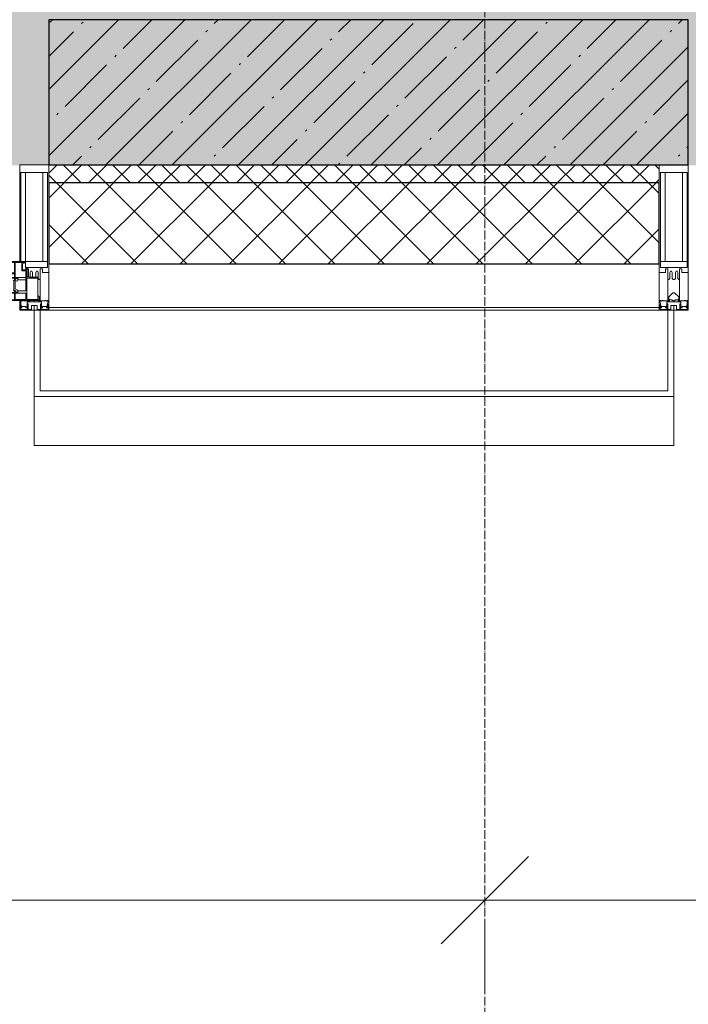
# Model space of a CAD drawing. Header units: millimetres. Extents: x -525784 to 178656, y -69521 to 385150.
# Tile 102 of 256: x -178303 to -177153, y 344750 to 346444. Entities that reach past the tile are written whole.
import ezdxf

# ---------------------------------------------------------------- set-up
doc = ezdxf.new("R2010")
doc.units = ezdxf.units.MM
doc.linetypes.add('-D1-02х01', pattern=[3, 2, -1])
doc.linetypes.add('-D1d1-15x02', pattern=[19, 15, -2, 0, -2])
doc.layers.get('Defpoints').update_dxf_attribs({"color": 31})
for name, color, linetype, lineweight in [('_0', 7, 'Continuous', 13), ('A-ANNO-DIMS', 8, 'Continuous', 5), ('A-COLS', 7, 'Continuous', 5), ('A-DETL-GENF', 7, 'Continuous', 5), ('A-GLAZ', 7, 'Continuous', 5), ('A-GLAZ-CURT', 8, 'Continuous', 5), ('A-GLAZ-CWMG', 8, 'Continuous', 5), ('A-WALL', 7, 'Continuous', 5), ('A-WALL-FNSH', 8, 'Continuous', 5), ('S-COLS', 7, 'Continuous', 5), ('S-GRID', 7, 'Continuous', 5)]:
    doc.layers.add(name, color=color, linetype=linetype, lineweight=lineweight)
doc.styles.add('Calibri Light', font='calibril.ttf', dxfattribs={"width": 0.8, "height": 250})
doc.dimstyles.new('2_5', dxfattribs={"dimscale": 304.8, "dimtxt": 294.337106, "dimasz": 0.492126, "dimexe": 0.492126, "dimexo": 0.492126, "dimgap": 0, "dimtad": 1, "dimdec": 0, "dimrnd": 5, "dimdsep": 46, "dimtxsty": 'Calibri Light', "dimblk1": 'OBLIQUE', "dimblk2": 'OBLIQUE', "dimsah": 1, "dimcen": 0.09, "dimdle": 0.492126, "dimazin": 0, "dimtfac": 1, "dimtdec": 4, "dimtix": 1, "dimtmove": 0, "dimatfit": 3, "dimfxl": 1, "dimtvp": 1, "dimtolj": 1, "dimtzin": 0, "dimlwd": 5, "dimlwe": 5, "dimarcsym": 2})

# ---------------------------------------------------------------- blocks, each defined once
blk = doc.blocks.new('Rectangular Mullion - 50Wx250H-2623690-50_AS_M_L24')
at = {"layer": 'A-DETL-GENF'}
for p, q in [((-25, 65.2), (-25, 250)), ((-25, 250), (0, 250)), ((-23, 237.3), (0, 237.3)), ((-23, 237.3), (-23, 73.6)), ((-14.9, 84), (-14.9, 237.3)), ((25, 250), (0, 250)), ((23, 237.3), (0, 237.3)), ((14.9, 84), (14.9, 237.3)), ((23, 237.3), (23, 73.6)), ((25, 65.2), (25, 250)), ((0, 84), (-23, 84)), ((-0.5, 73.6), (-23, 73.6)), ((-14, 71.3), (-14, 65.2)), ((-10, 71.3), (-14, 71.3)), ((-10, 53), (-10, 71.3)), ((0, 84), (23, 84)), ((0.5, 73.6), (23, 73.6)), ((10, 71.3), (14, 71.3)), ((10, 53), (10, 71.3)), ((14, 71.3), (14, 65.2)), ((-14, 65.2), (-25, 65.2)), ((-8.7, 53), (-10, 53)), ((-10, 53), (-10, 17)), ((-8.7, 53), (-7, 54.7)), ((-7, 65.2), (-5.9, 67.3)), ((-7, 65.2), (-7, 54.7)), ((-4.1, 67.3), (-5.9, 67.3)), ((-4.1, 67.3), (-2.9, 65.1)), ((-2.9, 65.1), (-2.9, 54.6)), ((-1.3, 53), (-2.9, 54.6)), ((0, 53), (-1.3, 53)), ((0, 53), (1.3, 53)), ((1.3, 53), (2.9, 54.6)), ((4.1, 67.3), (2.9, 65.1)), ((2.9, 65.1), (2.9, 54.6)), ((4.1, 67.3), (5.9, 67.3)), ((7, 65.2), (5.9, 67.3)), ((7, 65.2), (7, 54.7)), ((8.7, 53), (7, 54.7)), ((8.7, 53), (10, 53)), ((10, 53), (10, 17)), ((14, 65.2), (25, 65.2)), ((-22.3, 17), (-23.8, 17)), ((-23.8, 17), (-23.8, 14.6)), ((-22.3, 17), (-22.3, 16)), ((-19, 17.6), (-21.3, 16)), ((-18.4, 16.6), (-19, 17.6)), ((-10, 17), (-7.5, 17)), ((-8.5, 23), (-1.5, 30)), ((-8.5, 18.5), (-8.5, 23)), ((-7.5, 18.5), (-8.5, 18.5)), ((-7.5, 17), (-7.5, 18.5)), ((-7.4, 18), (-7.4, 16.6)), ((-2.6, 18), (-7.4, 18)), ((-2.6, 18), (-2.6, 16.8)), ((-1.5, 30), (0, 30)), ((1.5, 30), (0, 30)), ((8.5, 23), (1.5, 30)), ((2.6, 18), (2.6, 16.8)), ((2.6, 18), (7.4, 18)), ((7.4, 18), (7.4, 16.6)), ((7.5, 18.5), (8.5, 18.5)), ((7.5, 17), (7.5, 18.5)), ((10, 17), (7.5, 17)), ((8.5, 18.5), (8.5, 23)), ((18.4, 16.6), (19, 17.6)), ((19, 17.6), (21.3, 16)), ((22.3, 17), (22.3, 16)), ((22.3, 17), (23.8, 17)), ((23.8, 17), (23.8, 14.6)), ((-23.8, 14.6), (-25, 14.2)), ((-25, 0), (-25, 14.2)), ((-22.5, 10.6), (-23.8, 14.6)), ((-22.5, 10.6), (-23.7, 9.9)), ((-23.7, 1.3), (-23.7, 9.9)), ((-23.7, 1.3), (-11.8, 1.3)), ((-23.2, 10.2), (-22.5, 8)), ((-22.5, 8), (-22.5, 4.5)), ((-21.3, 4.5), (-22.5, 4.5)), ((-22.3, 16), (-21.3, 16)), ((-21.3, 4.5), (-21.3, 6.5)), ((-21.3, 6.5), (-14.2, 6.5)), ((-7.4, 16.6), (-18.4, 16.6)), ((-14.2, 6.5), (-14.2, 4.5)), ((-13.2, 4.5), (-14.2, 4.5)), ((-13.2, 4.5), (-12.2, 7.2)), ((-12.7, 7.6), (-11.3, 11.4)), ((-12.7, 7.6), (-11.8, 6.9)), ((-12.2, 9), (-12.2, 14.8)), ((-12.2, 14.8), (0, 14.8)), ((-11.8, 1.3), (-11.8, 6.9)), ((-10.5, 11.2), (-11.3, 11.4)), ((-10.5, 1.5), (-10.5, 11.2)), ((-4.8, 1.5), (-10.5, 1.5)), ((0, 8), (-4.8, 8)), ((-4.8, 1.5), (-4.8, 8)), ((-2.6, 16.8), (0, 16.8)), ((2.6, 16.8), (0, 16.8)), ((0, 14.8), (0, 16.8)), ((0, 14.8), (0, 16.8)), ((12.2, 14.8), (0, 14.8)), ((0, 0), (0, 8)), ((0, 8), (4.8, 8)), ((0, 0), (0, 8)), ((4.8, 1.5), (4.8, 8)), ((4.8, 1.5), (10.5, 1.5)), ((7.4, 16.6), (18.4, 16.6)), ((10.5, 11.2), (11.3, 11.4)), ((10.5, 1.5), (10.5, 11.2)), ((12.7, 7.6), (11.3, 11.4)), ((12.7, 7.6), (11.8, 6.9)), ((11.8, 1.3), (11.8, 6.9)), ((23.7, 1.3), (11.8, 1.3)), ((12.2, 9), (12.2, 14.8)), ((13.2, 4.5), (12.2, 7.2)), ((13.2, 4.5), (14.2, 4.5)), ((21.3, 6.5), (14.2, 6.5)), ((14.2, 6.5), (14.2, 4.5)), ((22.3, 16), (21.3, 16)), ((21.3, 4.5), (21.3, 6.5)), ((21.3, 4.5), (22.5, 4.5)), ((22.5, 10.6), (23.8, 14.6)), ((22.5, 10.6), (23.7, 9.9)), ((23.2, 10.2), (22.5, 8)), ((22.5, 8), (22.5, 4.5)), ((23.7, 1.3), (23.7, 9.9)), ((23.8, 14.6), (25, 14.2)), ((25, 0), (25, 14.2)), ((-25, 0), (0, 0)), ((25, 0), (0, 0))]:
    blk.add_line(p, q, dxfattribs=at)
for centre, start, end in [((-0.5, 73.1), 360, 90), ((0.5, 73.1), 90, 180)]:
    blk.add_arc(centre, 0.5, start, end, dxfattribs=at)
blk = doc.blocks.new('Rectangular Mullion - R_StandardFrame_50Wx250H-5026827-50_AS_M_L24')
at = {"layer": 'A-GLAZ-CWMG', "lineweight": 9}
for p, q in [((-25, 0), (-25, 250)), ((-25, 250), (25, 250)), ((25, 250), (25, 0)), ((25, 0), (-25, 0))]:
    blk.add_line(p, q, dxfattribs=at)
blk = doc.blocks.new('A_PAN_Створка - 383мм-V27-50_AS_M_L24')
at = {"layer": 'A-GLAZ-CURT'}
h = blk.add_hatch(dxfattribs=at)
h.set_pattern_fill('FP_24', color=256, style=0, pattern_type=2)
h.set_pattern_definition([(225, (13810, -750), (14.142136, -14.142136), []), (315, (13810, -750), (14.142136, 14.142136), [])])
h.paths.add_polyline_path([(-54.5, -31.8), (-54.9, -34.1), (-57.2, -36.4), (-57.2, -60.8), (-54.6, -63.4), (-53.6, -82.7), (54.6, -81.8), (55.5, -62.5), (57.2, -60.8), (57.2, -36.4), (54.9, -34.1), (54.5, -31.8), (-33.4, -31.8)])
at = {"layer": 'A-DETL-GENF'}
for p, q in [((-70, -32.1), (-61.4, -23.5)), ((-70, -62.5), (-70, -32.1)), ((61.4, -23.5), (-61.4, -23.5)), ((-55.2, -33.8), (-57.3, -35.9)), ((-55.2, -33.8), (-54.8, -31.5)), ((-54.9, -25.8), (-53.9, -24.8)), ((-54.9, -29.5), (-54.9, -25.8)), ((-53.9, -30.5), (-54.9, -29.5)), ((-54.5, -31.8), (-54.9, -34.1)), ((0, -31.5), (-54.8, -31.5)), ((54.5, -31.8), (-54.5, -31.8)), ((-53.9, -24.8), (53.9, -24.8)), ((53.9, -30.5), (-53.9, -30.5)), ((0, -31.5), (54.8, -31.5)), ((54.9, -25.8), (53.9, -24.8)), ((53.9, -30.5), (54.9, -29.5)), ((54.9, -34.1), (54.5, -31.8)), ((55.2, -33.8), (54.8, -31.5)), ((54.9, -29.5), (54.9, -25.8)), ((55.2, -33.8), (57.3, -35.9)), ((70, -32.1), (61.4, -23.5)), ((70, -62.5), (70, -32.1)), ((-67.8, -38.3), (-65.7, -37.4)), ((-67.8, -55.7), (-67.8, -38.3)), ((-65.7, -37.4), (-60.8, -34.7)), ((-60.8, -34.7), (-57.3, -35.9)), ((-54.9, -34.1), (-57.2, -36.4)), ((-57.2, -36.4), (-57.2, -60.8)), ((57.2, -36.4), (54.9, -34.1)), ((57.2, -60.8), (57.2, -36.4)), ((60.8, -34.7), (57.3, -35.9)), ((65.7, -37.4), (60.8, -34.7)), ((67.8, -38.3), (65.7, -37.4)), ((67.8, -55.7), (67.8, -38.3)), ((-73.9, -62.5), (-70, -62.5)), ((-73.9, -87.5), (-73.9, -62.5)), ((-69.4, -66.5), (-73.9, -66.5)), ((-69.4, -81.5), (-69.4, -66.5)), ((-61.7, -62.5), (-67.9, -62.5)), ((-67.9, -62.5), (-67.9, -89.3)), ((-66, -56.5), (-67.8, -55.7)), ((-66, -56.5), (-62, -59.1)), ((-62, -59.1), (-60.7, -61)), ((-61.7, -64.9), (-61.7, -62.5)), ((-60.1, -67.7), (-61.7, -64.9)), ((-60.7, -61), (-57.4, -61)), ((-56.4, -67.7), (-60.1, -67.7)), ((-57.4, -61), (-54.9, -63.5)), ((-57.2, -60.8), (-54.6, -63.4)), ((-56.4, -89.4), (-56.4, -67.7)), ((-54.9, -63.5), (-54.9, -81.9)), ((-54.6, -63.4), (-54.6, -81.8)), ((54.6, -63.4), (57.2, -60.8)), ((54.6, -81.8), (54.6, -63.4)), ((57.4, -61), (54.9, -63.5)), ((54.9, -63.5), (54.9, -81.9)), ((56.4, -67.7), (60.1, -67.7)), ((56.4, -89.4), (56.4, -67.7)), ((60.7, -61), (57.4, -61)), ((60.1, -67.7), (61.7, -64.9)), ((62, -59.1), (60.7, -61)), ((61.7, -62.5), (67.9, -62.5)), ((61.7, -64.9), (61.7, -62.5)), ((66, -56.5), (62, -59.1)), ((66, -56.5), (67.8, -55.7)), ((67.9, -62.5), (67.9, -89.3)), ((69.4, -66.5), (73.9, -66.5)), ((69.4, -81.5), (69.4, -66.5)), ((73.9, -62.5), (70, -62.5)), ((73.9, -87.5), (73.9, -62.5)), ((-73.9, -81.5), (-69.4, -81.5)), ((-54.9, -81.9), (-53.8, -83)), ((-54.9, -85.6), (-53.9, -84.6)), ((-54.6, -81.8), (-53.6, -82.7)), ((-53.9, -84.6), (53.9, -84.6)), ((53.8, -83), (-53.8, -83)), ((-53.6, -82.7), (53.6, -82.7)), ((53.6, -82.7), (54.6, -81.8)), ((54.9, -81.9), (53.8, -83)), ((54.9, -85.6), (53.9, -84.6)), ((73.9, -81.5), (69.4, -81.5)), ((-91.5, -87.5), (-73.9, -87.5)), ((-91.5, -92), (-91.5, -87.5)), ((-91.5, -92), (91.5, -92)), ((-83.4, -90.3), (-83.4, -87.5)), ((-83.4, -90.3), (-69.4, -90.3)), ((-69.4, -85.5), (-73.9, -85.5)), ((-69.4, -90.3), (-69.4, -85.5)), ((-67.9, -89.3), (-66.9, -90.3)), ((-66.9, -90.3), (-57.4, -90.3)), ((-57.4, -90.3), (-56.4, -89.4)), ((-54.9, -89.3), (-54.9, -85.6)), ((-53.9, -90.3), (-54.9, -89.3)), ((53.9, -90.3), (-53.9, -90.3)), ((53.9, -90.3), (54.9, -89.3)), ((54.9, -89.3), (54.9, -85.6)), ((57.4, -90.3), (56.4, -89.4)), ((66.9, -90.3), (57.4, -90.3)), ((67.9, -89.3), (66.9, -90.3)), ((69.4, -85.5), (73.9, -85.5)), ((69.4, -90.3), (69.4, -85.5)), ((83.4, -90.3), (69.4, -90.3)), ((91.5, -87.5), (73.9, -87.5)), ((83.4, -90.3), (83.4, -87.5)), ((91.5, -92), (91.5, -87.5))]:
    blk.add_line(p, q, dxfattribs=at)
at = {"layer": 'A-DETL-GENF', "color": 9, "true_color": 0xc8c8c8}
for p, q in [((95.1, -87.5), (95.1, -105.1)), ((99.6, -87.5), (95.1, -87.5)), ((97.9, -95.6), (95.1, -95.6)), ((97.9, -95.6), (97.9, -109.6)), ((99.6, -270.5), (99.6, -87.5)), ((39.7, -109), (31.1, -117.6)), ((31.1, -117.6), (31.1, -240.4)), ((70.1, -109), (39.7, -109)), ((45, -113.3), (42.3, -118.2)), ((42.3, -118.2), (43.5, -121.7)), ((45.9, -111.2), (45, -113.3)), ((63.3, -111.2), (45.9, -111.2)), ((64.1, -113), (63.3, -111.2)), ((64.1, -113), (66.7, -117)), ((66.7, -117), (68.6, -118.3)), ((68.6, -118.3), (68.6, -121.6)), ((70.1, -105.1), (70.1, -109)), ((95.1, -105.1), (70.1, -105.1)), ((74.1, -109.6), (74.1, -105.1)), ((89.1, -109.6), (74.1, -109.6)), ((89.1, -105.1), (89.1, -109.6)), ((93.1, -109.6), (93.1, -105.1)), ((97.9, -109.6), (93.1, -109.6)), ((41.4, -123.8), (39.1, -124.2)), ((39.1, -179), (39.1, -124.2)), ((41.4, -123.8), (43.5, -121.7)), ((68.6, -121.6), (71.1, -124.1)), ((71.1, -124.1), (89.5, -124.1)), ((89.5, -124.1), (90.6, -125.2)), ((90.6, -125.2), (90.6, -232.8)), ((39.1, -179), (39.1, -233.8)), ((41.4, -234.2), (39.1, -233.8)), ((41.4, -234.2), (43.5, -236.3)), ((42.3, -239.8), (43.5, -236.3)), ((68.6, -236.4), (71.1, -233.9)), ((68.6, -239.7), (68.6, -236.4)), ((71.1, -233.9), (89.5, -233.9)), ((89.5, -233.9), (90.6, -232.8)), ((39.7, -249), (31.1, -240.4)), ((70.1, -249), (39.7, -249)), ((45, -244.7), (42.3, -239.8)), ((45.9, -246.8), (45, -244.7)), ((63.3, -246.8), (45.9, -246.8)), ((64.1, -245), (63.3, -246.8)), ((64.1, -245), (66.7, -241)), ((66.7, -241), (68.6, -239.7)), ((70.1, -252.9), (70.1, -249)), ((95.1, -252.9), (70.1, -252.9)), ((74.1, -248.4), (74.1, -252.9)), ((89.1, -248.4), (74.1, -248.4)), ((89.1, -252.9), (89.1, -248.4)), ((93.1, -248.4), (93.1, -252.9)), ((97.9, -248.4), (93.1, -248.4)), ((95.1, -270.5), (95.1, -252.9)), ((97.9, -262.4), (97.9, -248.4)), ((97.9, -262.4), (95.1, -262.4)), ((99.6, -270.5), (95.1, -270.5))]:
    blk.add_line(p, q, dxfattribs=at)
at = {"layer": 'A-GLAZ'}
for p, q in [((-67.9, -17), (-171, -17)), ((-171, -17), (-171, -57)), ((-171, -18.5), (-153.5, -18.5)), ((-153.5, -18.5), (-152, -20)), ((-152, -20), (-152, -73.5)), ((-150.5, -17), (-150.5, -29.4)), ((-132.4, -18.6), (-150.5, -18.6)), ((-150.5, -29.4), (-132.4, -29.4)), ((-150.5, -33.6), (-150.5, -68)), ((-136.3, -33.6), (-150.5, -33.6)), ((-137.2, -31), (-135.8, -35)), ((-132.5, -31), (-137.2, -31)), ((-132.5, -31.9), (-133.4, -33.7)), ((-133.4, -33.7), (-130.1, -35.3)), ((-132.5, -31.9), (-132.5, -31)), ((-132.4, -29.4), (-132.4, -18.6)), ((-131, -18.2), (-131, -29.5)), ((-120.8, -18.2), (-131, -18.2)), ((-131, -29.5), (-120.8, -29.5)), ((-131, -30.9), (-131, -33)), ((-120.8, -30.9), (-131, -30.9)), ((-129.4, -34.6), (-131, -33)), ((-122.4, -34.6), (-120.8, -33)), ((-118.4, -33.7), (-121.7, -35.3)), ((-120.8, -18.2), (-120.8, -29.5)), ((-120.8, -30.9), (-120.8, -33)), ((-119.3, -18.6), (-92.5, -18.6)), ((-119.3, -29.4), (-119.3, -18.6)), ((-92.5, -29.4), (-119.3, -29.4)), ((-119.3, -31), (-114.6, -31)), ((-119.3, -31.9), (-119.3, -31)), ((-119.3, -31.9), (-118.4, -33.7)), ((-114.6, -31), (-115.9, -35)), ((-94.1, -33.5), (-115.4, -33.5)), ((-89.9, -35.1), (-94.1, -33.5)), ((-92.5, -18.6), (-92.5, -29.4)), ((-90.8, -18.5), (-90.8, -29.4)), ((-87.3, -18.5), (-90.8, -18.5)), ((-90.8, -29.4), (-85.9, -29.4)), ((-89.9, -32.5), (-89.9, -35.1)), ((-85.9, -32.5), (-89.9, -32.5)), ((-87.3, -20.4), (-87.3, -18.5)), ((-87.3, -20.4), (-87.3, -21.9)), ((-84.8, -20.4), (-87.3, -20.4)), ((-87.3, -21.9), (-85.9, -21.9)), ((-85.9, -18.2), (-85.9, -20.4)), ((-75.9, -18.2), (-85.9, -18.2)), ((-85.9, -21.9), (-85.9, -29.4)), ((-85.9, -29.4), (-85.9, -32.5)), ((-83.4, -20.4), (-84.8, -20.4)), ((-70, -33.8), (-83.4, -20.4)), ((-78, -84), (-78, -23.5)), ((-78, -23.5), (-67.9, -23.5)), ((-75.9, -21.5), (-75.9, -18.2)), ((-75.9, -21.5), (-75.9, -23.5)), ((-74.9, -21.5), (-75.9, -21.5)), ((-75.9, -23.5), (-73, -23.5)), ((-74.9, -17.9), (-74.9, -21.5)), ((-68.9, -17.9), (-74.9, -17.9)), ((-67.2, -29.3), (-73, -23.5)), ((-61.4, -23.5), (-70, -32.1)), ((-70, -32.1), (-70, -62.5)), ((-70, -36.8), (-70, -33.8)), ((-68.9, -21.5), (-68.9, -17.9)), ((-67.9, -21.5), (-68.9, -21.5)), ((67.9, -17), (-67.9, -17)), ((-61.4, -23.5), (-67.9, -17)), ((-67.9, -17), (-67.9, -23.5)), ((-67.9, -17), (67.9, -17)), ((-67.9, -21.5), (-67.9, -23.5)), ((-67.9, -23.5), (-64.6, -26.8)), ((-67.9, -23.5), (-64.6, -26.8)), ((-64.6, -26.8), (-67.2, -29.3)), ((-64.6, -26.8), (-61.4, -23.5)), ((61.4, -23.5), (-61.4, -23.5)), ((67.9, -17), (61.4, -23.5)), ((70, -32.1), (61.4, -23.5)), ((61.4, -23.5), (64.6, -26.8)), ((67.9, -23.5), (64.6, -26.8)), ((64.6, -26.8), (67.9, -23.5)), ((64.6, -26.8), (67.2, -29.3)), ((67.2, -29.3), (73, -23.5)), ((67.9, -23.5), (67.9, -17)), ((171, -17), (67.9, -17)), ((67.9, -21.5), (67.9, -23.5)), ((67.9, -21.5), (68.9, -21.5)), ((67.9, -23.5), (78, -23.5)), ((68.9, -17.9), (74.9, -17.9)), ((68.9, -21.5), (68.9, -17.9)), ((70, -33.8), (83.4, -20.4)), ((70, -62.5), (70, -32.1)), ((70, -36.8), (70, -33.8)), ((75.9, -23.5), (73, -23.5)), ((74.9, -17.9), (74.9, -21.5)), ((74.9, -21.5), (75.9, -21.5)), ((75.9, -18.2), (85.9, -18.2)), ((75.9, -21.5), (75.9, -18.2)), ((75.9, -21.5), (75.9, -23.5)), ((78, -23.5), (78, -84)), ((83.4, -20.4), (84.8, -20.4)), ((84.8, -20.4), (87.3, -20.4)), ((85.9, -18.2), (85.9, -20.4)), ((85.9, -21.9), (85.9, -29.4)), ((87.3, -21.9), (85.9, -21.9)), ((85.9, -29.4), (85.9, -32.5)), ((90.8, -29.4), (85.9, -29.4)), ((85.9, -32.5), (89.9, -32.5)), ((87.3, -18.5), (90.8, -18.5)), ((87.3, -20.4), (87.3, -18.5)), ((87.3, -20.4), (87.3, -21.9)), ((89.9, -32.5), (89.9, -35.1)), ((89.9, -35.1), (94.1, -33.5)), ((90.8, -18.5), (90.8, -29.4)), ((92.5, -18.6), (92.5, -29.4)), ((119.3, -18.6), (92.5, -18.6)), ((92.5, -29.4), (119.3, -29.4)), ((94.1, -33.5), (115.4, -33.5)), ((114.6, -31), (115.9, -35)), ((119.3, -31), (114.6, -31)), ((119.3, -31.9), (118.4, -33.7)), ((118.4, -33.7), (121.7, -35.3)), ((119.3, -29.4), (119.3, -18.6)), ((119.3, -31.9), (119.3, -31)), ((120.8, -18.2), (120.8, -29.5)), ((120.8, -18.2), (131, -18.2)), ((131, -29.5), (120.8, -29.5)), ((120.8, -30.9), (120.8, -33)), ((120.8, -30.9), (131, -30.9)), ((122.4, -34.6), (120.8, -33)), ((129.4, -34.6), (131, -33)), ((133.4, -33.7), (130.1, -35.3)), ((131, -18.2), (131, -29.5)), ((131, -30.9), (131, -33)), ((132.4, -18.6), (150.5, -18.6)), ((132.4, -29.4), (132.4, -18.6)), ((150.5, -29.4), (132.4, -29.4)), ((132.5, -31), (137.2, -31)), ((132.5, -31.9), (132.5, -31)), ((132.5, -31.9), (133.4, -33.7)), ((137.2, -31), (135.8, -35)), ((136.3, -33.6), (150.5, -33.6)), ((150.5, -17), (150.5, -29.4)), ((150.5, -33.6), (150.5, -68)), ((153.5, -18.5), (152, -20)), ((152, -20), (152, -73.5)), ((171, -18.5), (153.5, -18.5)), ((171, -57), (171, -17)), ((-137.2, -54.8), (-135.8, -50.8)), ((-132.1, -36.8), (-135.8, -35)), ((-132.1, -49), (-135.8, -50.8)), ((-133.4, -52), (-130.1, -50.4)), ((-132.1, -49), (-132.1, -36.8)), ((-130.1, -35.3), (-129.4, -34.6)), ((-130.1, -35.3), (-130.1, -50.4)), ((-130.1, -50.4), (-129.4, -51.1)), ((-121.7, -35.3), (-122.4, -34.6)), ((-121.7, -50.4), (-122.4, -51.1)), ((-121.7, -35.3), (-121.7, -50.4)), ((-118.4, -52), (-121.7, -50.4)), ((-119.7, -36.8), (-115.9, -35)), ((-119.7, -49), (-119.7, -36.8)), ((-119.7, -49), (-115.9, -50.8)), ((-114.6, -54.8), (-115.9, -50.8)), ((-89.9, -35.1), (-89.9, -50.9)), ((-85.9, -53.5), (-78, -45.6)), ((-78, -36.8), (-70, -36.8)), ((-78, -45.6), (-78, -36.8)), ((78, -36.8), (70, -36.8)), ((78, -45.6), (78, -36.8)), ((85.9, -53.5), (78, -45.6)), ((89.9, -35.1), (89.9, -50.9)), ((114.6, -54.8), (115.9, -50.8)), ((119.7, -36.8), (115.9, -35)), ((119.7, -49), (115.9, -50.8)), ((118.4, -52), (121.7, -50.4)), ((119.7, -49), (119.7, -36.8)), ((121.7, -35.3), (122.4, -34.6)), ((121.7, -35.3), (121.7, -50.4)), ((121.7, -50.4), (122.4, -51.1)), ((130.1, -35.3), (129.4, -34.6)), ((130.1, -50.4), (129.4, -51.1)), ((130.1, -35.3), (130.1, -50.4)), ((133.4, -52), (130.1, -50.4)), ((132.1, -36.8), (135.8, -35)), ((132.1, -49), (132.1, -36.8)), ((132.1, -49), (135.8, -50.8)), ((137.2, -54.8), (135.8, -50.8)), ((-171, -55.5), (-152, -55.5)), ((-171, -57), (-156, -57)), ((-153, -60), (-153, -73.5)), ((-136.4, -52.4), (-150.5, -52.4)), ((-150.5, -56.6), (-132.4, -56.6)), ((-132.5, -54.8), (-137.2, -54.8)), ((-132.5, -53.8), (-133.4, -52)), ((-132.5, -53.8), (-132.5, -54.8)), ((-132.4, -56.6), (-132.4, -82.5)), ((-129.4, -51.1), (-131, -52.7)), ((-131, -55.1), (-131, -52.7)), ((-120.8, -55.1), (-131, -55.1)), ((-131, -56.5), (-131, -62.6)), ((-131, -56.5), (-120.8, -56.5)), ((-120.8, -62.6), (-131, -62.6)), ((-131, -64.6), (-120.8, -64.6)), ((-131, -82.5), (-131, -64.6)), ((-122.4, -51.1), (-120.8, -52.7)), ((-120.8, -55.1), (-120.8, -52.7)), ((-120.8, -56.5), (-120.8, -62.6)), ((-120.8, -82.5), (-120.8, -64.6)), ((-119.3, -53.8), (-118.4, -52)), ((-119.3, -53.8), (-119.3, -54.8)), ((-119.3, -54.8), (-114.6, -54.8)), ((-119.3, -56.6), (-119.3, -82.5)), ((-92.5, -56.6), (-119.3, -56.6)), ((-94.1, -52.5), (-115.3, -52.5)), ((-89.9, -50.9), (-94.1, -52.5)), ((-92.5, -56.6), (-92.5, -82.5)), ((-90.8, -56.6), (-85.9, -56.6)), ((-90.8, -62.7), (-90.8, -56.6)), ((-80.4, -62.7), (-90.8, -62.7)), ((-90.8, -64.6), (-90.8, -82.5)), ((-80.1, -64.6), (-90.8, -64.6)), ((-89.9, -52.2), (-89.9, -50.9)), ((-89.9, -52.2), (-88.6, -53.5)), ((-85.9, -53.5), (-88.6, -53.5)), ((-85.9, -56.6), (-85.9, -53.5)), ((-80.4, -61.1), (-80.4, -62.7)), ((-78, -61.1), (-80.4, -61.1)), ((-80.1, -66.1), (-80.1, -64.6)), ((-78, -66.1), (-80.1, -66.1)), ((-78, -66.1), (-78, -61.1)), ((-70, -62.5), (-73.9, -62.5)), ((-73.9, -62.5), (-73.9, -87.5)), ((73.9, -62.5), (70, -62.5)), ((73.9, -87.5), (73.9, -62.5)), ((78, -61.1), (80.4, -61.1)), ((78, -66.1), (78, -61.1)), ((78, -66.1), (80.1, -66.1)), ((80.1, -64.6), (90.8, -64.6)), ((80.1, -66.1), (80.1, -64.6)), ((80.4, -61.1), (80.4, -62.7)), ((80.4, -62.7), (90.8, -62.7)), ((85.9, -53.5), (88.6, -53.5)), ((85.9, -56.6), (85.9, -53.5)), ((90.8, -56.6), (85.9, -56.6)), ((89.9, -52.2), (88.6, -53.5)), ((89.9, -50.9), (94.1, -52.5)), ((89.9, -52.2), (89.9, -50.9)), ((90.8, -62.7), (90.8, -56.6)), ((90.8, -64.6), (90.8, -82.5)), ((92.5, -56.6), (119.3, -56.6)), ((92.5, -56.6), (92.5, -82.5)), ((94.1, -52.5), (115.3, -52.5)), ((119.3, -54.8), (114.6, -54.8)), ((119.3, -53.8), (118.4, -52)), ((119.3, -53.8), (119.3, -54.8)), ((119.3, -56.6), (119.3, -82.5)), ((122.4, -51.1), (120.8, -52.7)), ((120.8, -55.1), (120.8, -52.7)), ((120.8, -55.1), (131, -55.1)), ((120.8, -56.5), (120.8, -62.6)), ((131, -56.5), (120.8, -56.5)), ((120.8, -62.6), (131, -62.6)), ((120.8, -82.5), (120.8, -64.6)), ((131, -64.6), (120.8, -64.6)), ((129.4, -51.1), (131, -52.7)), ((131, -55.1), (131, -52.7)), ((131, -56.5), (131, -62.6)), ((131, -82.5), (131, -64.6)), ((150.5, -56.6), (132.4, -56.6)), ((132.4, -56.6), (132.4, -82.5)), ((132.5, -53.8), (133.4, -52)), ((132.5, -53.8), (132.5, -54.8)), ((132.5, -54.8), (137.2, -54.8)), ((136.4, -52.4), (150.5, -52.4)), ((171, -55.5), (152, -55.5)), ((153, -73.5), (153, -60)), ((156, -57), (171, -57)), ((-153, -73.5), (-150, -73.5)), ((-150.5, -68), (-143.5, -68)), ((-150.5, -69.5), (-150.5, -73.5)), ((-145, -69.5), (-150.5, -69.5)), ((-150, -73.5), (-150, -84)), ((-150, -84), (-78, -84)), ((-148.5, -81), (-148.5, -82.5)), ((-143.5, -81), (-148.5, -81)), ((-148.5, -82.5), (-132.4, -82.5)), ((-145, -69.5), (-145, -79.5)), ((-143.5, -68), (-143.5, -81)), ((-131, -82.5), (-120.8, -82.5)), ((-119.3, -82.5), (-92.5, -82.5)), ((-90.8, -82.5), (-79.5, -82.5)), ((-78, -84), (-85, -84)), ((-85, -84), (-85, -87.5)), ((-79.5, -80.6), (-78, -80.6)), ((-79.5, -82.5), (-79.5, -80.6)), ((-78, -87.5), (-78, -84)), ((-78, -84), (-73.9, -84)), ((73.9, -84), (78, -84)), ((79.5, -80.6), (78, -80.6)), ((78, -87.5), (78, -84)), ((78, -84), (85, -84)), ((78, -84), (150, -84)), ((79.5, -82.5), (79.5, -80.6)), ((90.8, -82.5), (79.5, -82.5)), ((85, -84), (85, -87.5)), ((119.3, -82.5), (92.5, -82.5)), ((131, -82.5), (120.8, -82.5)), ((148.5, -82.5), (132.4, -82.5)), ((143.5, -68), (143.5, -81)), ((150.5, -68), (143.5, -68)), ((143.5, -81), (148.5, -81)), ((145, -69.5), (150.5, -69.5)), ((145, -69.5), (145, -79.5)), ((148.5, -81), (148.5, -82.5)), ((150, -84), (150, -73.5)), ((150, -73.5), (153, -73.5)), ((150.5, -69.5), (150.5, -73.5)), ((-73.9, -87.5), (-91.5, -87.5)), ((-91.5, -87.5), (-91.5, -92)), ((-91.5, -92), (91.5, -92)), ((-85, -87.5), (-78, -87.5)), ((91.5, -87.5), (73.9, -87.5)), ((85, -87.5), (78, -87.5)), ((91.5, -92), (91.5, -87.5))]:
    blk.add_line(p, q, dxfattribs=at)
for centre, start, end in [((-156, -60), 0, 90), ((156, -60), 90, 180)]:
    blk.add_arc(centre, 3, start, end, dxfattribs=at)
at = {"layer": 'A-GLAZ', "linetype": '-D1-02х01'}
blk.add_arc((91.4, -87.5), 183, 181.4091, 271.1445, dxfattribs=at)
blk = doc.blocks.new('Rectangular Mullion - 50Wx250H-V4-50_AS_M_L24')
at = {"layer": 'A-DETL-GENF'}
for p, q in [((-25, 65.2), (-25, 250)), ((-25, 250), (0, 250)), ((-23, 237.3), (0, 237.3)), ((-23, 237.3), (-23, 73.6)), ((-14.9, 84), (-14.9, 237.3)), ((25, 250), (0, 250)), ((23, 237.3), (0, 237.3)), ((14.9, 84), (14.9, 237.3)), ((23, 237.3), (23, 84)), ((25, 84), (25, 250)), ((0, 84), (-23, 84)), ((-0.5, 73.6), (-23, 73.6)), ((-14, 71.3), (-14, 65.2)), ((-10, 71.3), (-14, 71.3)), ((-10, 53), (-10, 71.3)), ((0, 84), (15, 84)), ((0.5, 73.6), (15, 73.6)), ((10, 71.3), (12, 71.3)), ((10, 57.4), (10, 71.3)), ((-14, 65.2), (-25, 65.2)), ((-8.7, 53), (-10, 53)), ((-10, 53), (-10, 17)), ((-8.7, 53), (-7, 54.7)), ((-7, 65.2), (-5.9, 67.3)), ((-7, 65.2), (-7, 54.7)), ((-4.1, 67.3), (-5.9, 67.3)), ((-4.1, 67.3), (-2.9, 65.1)), ((-2.9, 65.1), (-2.9, 57)), ((4.1, 67.3), (2.9, 65.1)), ((2.9, 65.1), (2.9, 57)), ((4.1, 67.3), (5.9, 67.3)), ((7, 65.2), (5.9, 67.3)), ((7, 65.2), (7, 57)), ((-22.3, 17), (-23.8, 17)), ((-23.8, 17), (-23.8, 14.6)), ((-22.3, 17), (-22.3, 16)), ((-19, 17.6), (-21.3, 16)), ((-18.4, 16.6), (-19, 17.6)), ((-10, 17), (-7.5, 17)), ((-8.5, 23), (-6, 25.5)), ((-8.5, 18.5), (-8.5, 23)), ((-7.5, 18.5), (-8.5, 18.5)), ((-7.5, 17), (-7.5, 18.5)), ((-7.4, 18), (-7.4, 16.6)), ((-6, 18), (-7.4, 18)), ((19.9, 17), (21.3, 16)), ((22.3, 17), (22.3, 16)), ((23.8, 17), (23.8, 14.6)), ((-23.8, 14.6), (-25, 14.2)), ((-25, 0), (-25, 14.2)), ((-22.5, 10.6), (-23.8, 14.6)), ((-22.5, 10.6), (-23.7, 9.9)), ((-23.7, 1.3), (-23.7, 9.9)), ((-23.7, 1.3), (-11.8, 1.3)), ((-23.2, 10.2), (-22.5, 8)), ((-22.5, 8), (-22.5, 4.5)), ((-21.3, 4.5), (-22.5, 4.5)), ((-22.3, 16), (-21.3, 16)), ((-21.3, 4.5), (-21.3, 6.5)), ((-21.3, 6.5), (-14.2, 6.5)), ((-7.4, 16.6), (-18.4, 16.6)), ((-14.2, 6.5), (-14.2, 4.5)), ((-13.2, 4.5), (-14.2, 4.5)), ((-13.2, 4.5), (-12.2, 7.2)), ((-12.7, 7.6), (-11.3, 11.4)), ((-12.7, 7.6), (-11.8, 6.9)), ((-12.2, 9), (-12.2, 14.8)), ((-12.2, 14.8), (0, 14.8)), ((-11.8, 1.3), (-11.8, 6.9)), ((-10.5, 11.2), (-11.3, 11.4)), ((-10.5, 1.5), (-10.5, 11.2)), ((-4.8, 1.5), (-10.5, 1.5)), ((0, 8), (-4.8, 8)), ((-4.8, 1.5), (-4.8, 8)), ((-2.6, 16.8), (0, 16.8)), ((2.6, 16.8), (0, 16.8)), ((0, 14.8), (0, 16.8)), ((0, 14.8), (0, 16.8)), ((12.2, 14.8), (0, 14.8)), ((0, 0), (0, 8)), ((0, 8), (4.8, 8)), ((0, 0), (0, 8)), ((4.8, 1.5), (4.8, 8)), ((4.8, 1.5), (10.5, 1.5)), ((7.4, 16.6), (18.4, 16.6)), ((10.5, 11.2), (11.3, 11.4)), ((10.5, 1.5), (10.5, 11.2)), ((12.7, 7.6), (11.3, 11.4)), ((12.7, 7.6), (11.8, 6.9)), ((11.8, 1.3), (11.8, 6.9)), ((23.7, 1.3), (11.8, 1.3)), ((12.2, 9), (12.2, 14.8)), ((13.2, 4.5), (12.2, 7.2)), ((13.2, 4.5), (14.2, 4.5)), ((21.3, 6.5), (14.2, 6.5)), ((14.2, 6.5), (14.2, 4.5)), ((22.3, 16), (21.3, 16)), ((21.3, 4.5), (21.3, 6.5)), ((21.3, 4.5), (22.5, 4.5)), ((22.5, 10.6), (23.8, 14.6)), ((22.5, 10.6), (23.7, 9.9)), ((23.2, 10.2), (22.5, 8)), ((22.5, 8), (22.5, 4.5)), ((23.7, 1.3), (23.7, 9.9)), ((23.8, 14.6), (25, 14.2)), ((25, 0), (25, 14.2)), ((-25, 0), (0, 0)), ((25, 0), (0, 0))]:
    blk.add_line(p, q, dxfattribs=at)
for centre, start, end in [((-0.5, 73.1), 360, 90), ((0.5, 73.1), 90, 180)]:
    blk.add_arc(centre, 0.5, start, end, dxfattribs=at)
blk = doc.blocks.new('Rectangular Mullion - R_StandardFrame_50Wx250H-3538118-50_AS_M_L24')
at = {"layer": 'A-GLAZ-CWMG', "lineweight": 9}
for p, q in [((-25, 0), (-25, 250)), ((-25, 250), (25, 250)), ((25, 250), (25, 84)), ((25, 17), (25, 0)), ((25, 0), (-25, 0))]:
    blk.add_line(p, q, dxfattribs=at)
blk = doc.blocks.new('RST_AR_KMN_R22_B3_FCD_rvt-1-50_AS_M_L24')
at = {"layer": 'A-WALL'}
h = blk.add_hatch(dxfattribs=at)
h.set_pattern_fill('FP_6', color=256, style=0, pattern_type=2)
h.set_pattern_definition([(45, (0, 0), (-21.213203, 21.213203), []), (135, (0, 0), (-21.213203, -21.213203), [])])
h.paths.add_polyline_path([(14650, -530), (15050, -530), (15050, -500), (14000, -500.8), (14000, -530), (14550, -530)])
h = blk.add_hatch(dxfattribs=at)
h.set_pattern_fill('FP_7', color=256, style=0, pattern_type=2)
h.set_pattern_definition([(45, (0, 0), (-42.4264, 42.4264), []), (135, (0, 0), (-42.4264, -42.4264), [])])
h.paths.add_polyline_path([(15050, -670), (15050, -530), (14000, -530), (14000, -670), (14650, -670)])
at = {"layer": 'A-COLS', "lineweight": 18}
for p, q in [((13975, -750), (13975, -898.3)), ((13985, -750), (13975, -750)), ((13985, -888.3), (13985, -750)), ((15075, -750), (15065, -750)), ((15065, -750), (15065, -888.3)), ((15075, -898.3), (15075, -750)), ((15065, -888.3), (13985, -888.3)), ((13975, -898.3), (15075, -898.3))]:
    blk.add_line(p, q, dxfattribs=at)
at = {"layer": 'A-COLS'}
for p, q in [((13975, -982.7), (13975, -898.3)), ((15075, -898.3), (15075, -982.7)), ((13975, -982.7), (15075, -982.7))]:
    blk.add_line(p, q, dxfattribs=at)
at = {"layer": 'A-WALL'}
for p, q in [((15050, -500), (14000, -500)), ((14000, -500), (14000, -530)), ((15050, -530), (15050, -500)), ((14000, -670), (14000, -745)), ((15050, -745), (15050, -670)), ((14000, -745), (15050, -745))]:
    blk.add_line(p, q, dxfattribs=at)
at = {"layer": 'A-WALL', "lineweight": 25}
for p, q in [((14000, -530), (14000, -670)), ((14000, -530), (15050, -530)), ((15050, -670), (15050, -530)), ((14000, -670), (15050, -670))]:
    blk.add_line(p, q, dxfattribs=at)
at = {"layer": 'A-WALL-FNSH'}
for p, q in [((14000, -745), (14000, -750)), ((15050, -750), (15050, -745)), ((14000, -750), (15050, -750))]:
    blk.add_line(p, q, dxfattribs=at)
at = {"layer": 'A-GLAZ-CURT', "lineweight": 5, "rotation": 180}
blk.add_blockref('A_PAN_Створка - 383мм-V27-50_AS_M_L24', (13810, -750), dxfattribs=at)
at = {"layer": 'A-GLAZ-CWMG', "lineweight": 5, "extrusion": (0, 0, -1)}
for name, p in [('Rectangular Mullion - 50Wx250H-V4-50_AS_M_L24', (-13975, -750)), ('Rectangular Mullion - R_StandardFrame_50Wx250H-3538118-50_AS_M_L24', (-13975, -750)), ('Rectangular Mullion - 50Wx250H-2623690-50_AS_M_L24', (-15075, -750)), ('Rectangular Mullion - R_StandardFrame_50Wx250H-5026827-50_AS_M_L24', (-15075, -750))]:
    blk.add_blockref(name, p, dxfattribs=at)
blk = doc.blocks.new('_Oblique')
at = {"color": 0, "linetype": 'ByBlock', "lineweight": -2}
blk.add_line((-0.5, -0.5), (0.5, 0.5), dxfattribs=at)
blk = doc.blocks.new('*D12415')
at = {"layer": 'A-ANNO-DIMS', "color": 0, "lineweight": 5, "transparency": 16777216}
for p, q in [((-184252.9, 344929.4), (-177352.9, 344929.4)), ((-184102.9, 344885.5), (-184102.9, 344779.4)), ((-177502.9, 344885.5), (-177502.9, 344779.4))]:
    blk.add_line(p, q, dxfattribs=at)
at = {"layer": 'Defpoints', "color": 0, "transparency": 16777216}
for p in [(-184102.9, 345035.5), (-177502.9, 345035.5), (-177502.9, 344929.4)]:
    blk.add_point(p, dxfattribs=at)
at = {"layer": 'A-ANNO-DIMS', "color": 0, "lineweight": 5, "transparency": 16777216, "xscale": 150, "yscale": 150, "zscale": 150, "rotation": 180}
blk.add_blockref('_Oblique', (-184102.9, 344929.4), dxfattribs=at)
at = {"layer": 'A-ANNO-DIMS', "color": 0, "lineweight": 5, "transparency": 16777216, "xscale": 150, "yscale": 150, "zscale": 150}
blk.add_blockref('_Oblique', (-177502.9, 344929.4), dxfattribs=at)
at = {"layer": 'A-ANNO-DIMS', "color": 0, "transparency": 16777216, "insert": (-180802.9, 345057.1), "char_height": 250, "width": 799.053, "attachment_point": 5, "style": 'Calibri Light'}
blk.add_mtext('\\A1;6600', dxfattribs=at)
blk = doc.blocks.new('*D12416')
at = {"layer": 'A-ANNO-DIMS', "color": 0, "lineweight": 5, "transparency": 16777216}
for p, q in [((-177652.9, 344929.4), (-168952.9, 344929.4)), ((-177502.9, 344885.5), (-177502.9, 344779.4)), ((-169102.9, 344885.5), (-169102.9, 344779.4))]:
    blk.add_line(p, q, dxfattribs=at)
at = {"layer": 'Defpoints', "color": 0, "transparency": 16777216}
for p in [(-177502.9, 345035.5), (-169102.9, 345035.5), (-169102.9, 344929.4)]:
    blk.add_point(p, dxfattribs=at)
at = {"layer": 'A-ANNO-DIMS', "color": 0, "lineweight": 5, "transparency": 16777216, "xscale": 150, "yscale": 150, "zscale": 150, "rotation": 180}
blk.add_blockref('_Oblique', (-177502.9, 344929.4), dxfattribs=at)
at = {"layer": 'A-ANNO-DIMS', "color": 0, "lineweight": 5, "transparency": 16777216, "xscale": 150, "yscale": 150, "zscale": 150}
blk.add_blockref('_Oblique', (-169102.9, 344929.4), dxfattribs=at)
at = {"layer": 'A-ANNO-DIMS', "color": 0, "transparency": 16777216, "insert": (-173302.9, 345057.1), "char_height": 250, "width": 799.053, "attachment_point": 5, "style": 'Calibri Light'}
blk.add_mtext('\\A1;8400', dxfattribs=at)

msp = doc.modelspace()

# ---------------------------------------------------------------- hatches: boundary and pattern name
at = {"layer": '_0', "transparency": 33554534}
h = msp.add_hatch(color=252, dxfattribs=at)
h.dxf.hatch_style = 1
h.paths.add_polyline_path([(-154802.1, 346193.4), (-192753.7, 346193.4), (-192753.7, 376145), (-154802.1, 376145)])
h.paths.add_polyline_path([(-161802.9, 356694.2), (-161802.9, 356294.2), (-161302.9, 356294.2), (-161302.9, 353444.2), (-163402.9, 353444.2), (-163402.9, 354644.2), (-183902.9, 354644.2), (-183902.9, 353444.2), (-186502.9, 353444.2), (-186502.9, 355844.2), (-186002.9, 355844.2), (-186002.9, 356694.2), (-183902.9, 356694.2), (-183902.9, 360744.2), (-179002.9, 360744.2), (-179002.9, 359244.2), (-177402.9, 359244.2), (-177402.9, 365644.2), (-185752.9, 365644.2), (-185752.9, 367444.2), (-185753.5, 367444.2), (-185753.5, 367644.2), (-183902.9, 367644.2), (-183902.9, 367694.2), (-163952.9, 367694.2), (-163952.9, 369444.2), (-160672.9, 369444.2), (-160672.9, 367444.2), (-161752.9, 367444.2), (-161752.9, 365644.2), (-169802.9, 365644.2), (-169802.9, 356694.2)], flags=16)
at = {"layer": 'S-COLS'}
h = msp.add_hatch(dxfattribs=at)
h.set_pattern_fill('FP_1', color=256, style=0, pattern_type=2)
h.set_pattern_definition([(45, (-192252.935, 346694.18), (-57.02463, 57.02463), []), (45, (-192195.91, 346694.18), (-57.02463, 57.02463), [100.806, -20.161, 3.353, -16.808])])
h.paths.add_polyline_path([(-177152.9, 346194.2), (-177152.9, 346444.2), (-178252.9, 346444.2), (-178252.9, 346194.2), (-177839.3, 346194.2)])

# ---------------------------------------------------------------- linework, layer by layer
at = {"layer": 'S-COLS', "lineweight": 25}
for p, q in [((-178252.9, 346444.2), (-178252.9, 346194.2)), ((-177152.9, 346444.2), (-178252.9, 346444.2)), ((-177152.9, 346194.2), (-177152.9, 346444.2)), ((-178252.9, 346194.2), (-177152.9, 346194.2))]:
    msp.add_line(p, q, dxfattribs=at)
at = {"layer": 'S-GRID', "linetype": '-D1d1-15x02'}
msp.add_line((-177502.9, 344232.7), (-177502.9, 377280.3), dxfattribs=at)

# ---------------------------------------------------------------- block references
at = {"lineweight": 5}
msp.add_blockref('RST_AR_KMN_R22_B3_FCD_rvt-1-50_AS_M_L24', (-192252.9, 346694.2), dxfattribs=at)

# ---------------------------------------------------------------- dimensions: what is measured, and where the dimension line sits
at = {"layer": 'A-ANNO-DIMS'}
for base, p1, p2, override, picture, middle in [((-177502.9, 344929.4), (-184102.9, 345035.5), (-177502.9, 345035.5), {"dimpost": '<>', "dimfxl": 6600}, '*D12415', (-180802.9, 345057.1)), ((-169102.9, 344929.4), (-177502.9, 345035.5), (-169102.9, 345035.5), {"dimpost": '<>', "dimfxl": 8400}, '*D12416', (-173302.9, 345057.1))]:
    dim = msp.add_linear_dim(base=base, p1=p1, p2=p2, dimstyle='2_5', override=override, dxfattribs=at)
    dim.commit()
    dim.dimension.update_dxf_attribs({"geometry": picture, "text_midpoint": middle})

doc.saveas('drawing.dxf')
